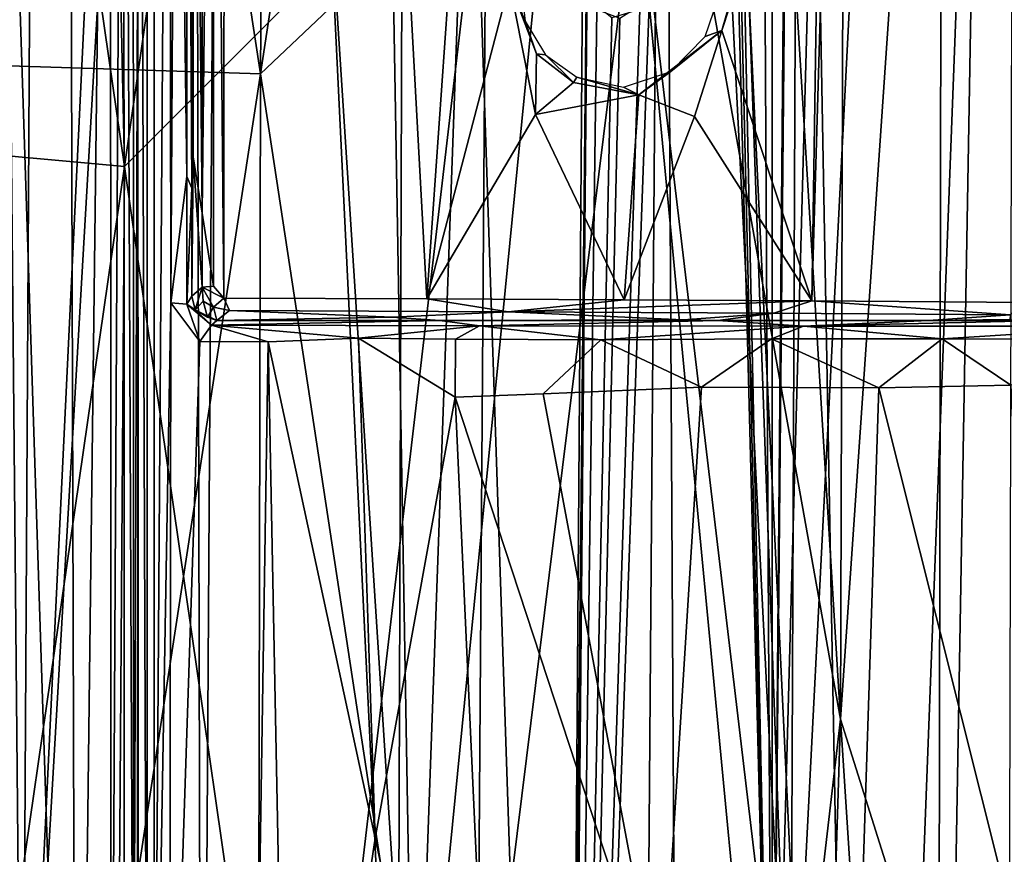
# Model space of a CAD drawing. Header units: millimetres. Extents: x -320 to 320, y -487 to 330.
# Tile 148 of 188: x 105 to 184, y -75 to -7. Entities that reach past the tile are written whole.
import ezdxf

# ---------------------------------------------------------------- set-up
doc = ezdxf.new("R2010")
doc.units = ezdxf.units.MM
doc.layers.add('Layer 01', color=7, linetype='Continuous', true_color=0x000000)
doc.styles.add('Default', font='arial.ttf')
doc.dimstyles.new('Default', dxfattribs={"dimscale": 10, "dimtxt": 2.5, "dimasz": 3, "dimexe": 1, "dimexo": 0.5, "dimgap": 0.8, "dimtad": 1, "dimtoh": 1, "dimzin": 1, "dimdsep": 46, "dimtxsty": 'Default', "dimcen": 2.5, "dimadec": 1, "dimazin": 1, "dimtfac": 1, "dimtdec": 4, "dimtix": 1, "dimtofl": 0, "dimtmove": 1, "dimatfit": 3, "dimfxl": 1, "dimtolj": 1, "dimtzin": 1, "dimarcsym": 0})

# ---------------------------------------------------------------- blocks, each defined once
blk = doc.blocks.new('*D1')
at = {"layer": 'Defpoints', "color": 0}
for p in [(-314.347, -27.146), (314.29, -27.146), (314.29, -476.594)]:
    blk.add_point(p, dxfattribs=at)
at = {"layer": 'Layer 01', "color": 0, "lineweight": -2}
for p, q in [((-314.347, -32.146), (-314.347, -486.594)), ((314.29, -32.146), (314.29, -486.594)), ((-284.347, -476.594), (284.29, -476.594))]:
    blk.add_line(p, q, dxfattribs=at)
at = {"layer": 'Layer 01', "color": 0}
for points in [[(-284.347, -471.594), (-284.347, -481.594), (-314.347, -476.594)], [(284.29, -481.594), (284.29, -471.594), (314.29, -476.594)]]:
    blk.add_solid(points, dxfattribs=at)
at = {"layer": 'Layer 01', "color": 0, "insert": (-0.028, -455.832), "char_height": 25, "attachment_point": 5, "style": 'Default'}
blk.add_mtext('\\A1;628.64', dxfattribs=at)

msp = doc.modelspace()

# ---------------------------------------------------------------- linework, layer by layer
at = {"layer": 'Layer 01'}
for points in [[(92.723, -10.504, 342.754), (87.489, 187.989, 342.34), (107.936, 184.549, 343.996)], [(108.345, 91.25, 344.068), (92.723, -10.504, 342.754), (107.936, 184.549, 343.996)], [(88.164, -206.112, 342.404), (104.829, -111.279, 343.753), (90.944, 180.665, 342.614)], [(90.944, 180.665, 342.614), (104.829, -111.279, 343.753), (106.481, 177.746, 343.9)], [(89.666, 162.123, 330.481), (102.113, 178.64, 331.474), (104.825, -111.281, 331.706)], [(102.113, 178.64, 331.474), (118.573, 174.837, 332.987), (104.825, -111.281, 331.706)], [(106.481, 177.746, 343.9), (104.829, -111.279, 343.753), (121.34, 174.073, 345.319)], [(104.825, -111.281, 331.706), (118.573, 174.837, 332.987), (119.479, -202.491, 333.074)], [(118.573, 174.837, 332.987), (131.789, 170.855, 334.37), (136.542, -103.336, 334.886)], [(119.479, -202.491, 333.074), (118.573, 174.837, 332.987), (136.542, -103.336, 334.886)], [(104.829, -111.279, 343.753), (118.922, -207.657, 345.079), (121.34, 174.073, 345.319)], [(135.173, -111.311, 346.816), (121.34, 174.073, 345.319), (118.922, -207.657, 345.079)], [(135.173, -111.311, 346.816), (136.066, 169.423, 346.898), (121.34, 174.073, 345.319)], [(146.178, 165.238, 336.037), (136.542, -103.336, 334.886), (131.789, 170.855, 334.37)], [(135.173, -111.311, 346.816), (148.434, -201.095, 348.407), (136.066, 169.423, 346.898)], [(136.066, 169.423, 346.898), (148.434, -201.095, 348.407), (150.416, -5.293, 348.643)], [(113.09, -18.999, 394.744), (108.965, 168.147, 394.323), (98.758, 80, 393.413)], [(127.342, 80, 396.249), (108.965, 168.147, 394.323), (113.09, -18.999, 394.744)], [(108.345, 91.25, 344.068), (125.331, 166.614, 345.724), (124.077, -11.5, 345.605)], [(124.077, -11.5, 345.605), (125.331, 166.614, 345.724), (139.715, 91.25, 347.341)], [(146.178, 165.238, 336.037), (150.411, 37.387, 336.548), (136.542, -103.336, 334.886)], [(104.825, -111.281, 331.706), (88.441, -204.73, 330.392), (89.666, 162.123, 330.481)], [(157.632, 154.355, 349.572), (171.655, 159.283, 351.524), (170.973, -63.67, 351.446)], [(185.5, 148.573, 353.622), (170.973, -63.67, 351.446), (171.655, 159.283, 351.524)], [(165.426, -110.064, 338.536), (159.756, 158.262, 337.765), (164.1, 136.001, 338.349)], [(159.756, 158.262, 337.765), (165.426, -110.064, 338.536), (162.329, 20.547, 338.112)], [(170.973, -63.67, 351.446), (156.201, 18.913, 349.404), (157.632, 154.355, 349.572)], [(172.551, 149.586, 339.543), (165.426, -110.064, 338.536), (167.782, 136.894, 338.861)], [(178.262, -192.314, 340.38), (165.426, -110.064, 338.536), (172.551, 149.586, 339.543), (184.016, 139.358, 341.251)], [(140.819, -207.228, 397.825), (158.22, -203.907, 400.125), (156.22, 148.346, 399.847), (142.351, 10.334, 398.033)], [(158.22, -203.907, 400.125), (172.9, -200.819, 402.276), (156.22, 148.346, 399.847)], [(156.22, 148.346, 399.847), (172.9, -200.819, 402.276), (166.637, 140.423, 401.328)], [(170.973, -63.67, 351.446), (185.5, 148.573, 353.622), (186.899, -114.25, 353.852)], [(178.717, -198.687, 352.584), (179.344, 143.856, 352.679), (166.921, -99.266, 350.856)], [(167.903, 136.001, 350.993), (166.921, -99.266, 350.856), (179.344, 143.856, 352.679)], [(195.768, -155.928, 355.282), (179.344, 143.856, 352.679), (178.717, -198.687, 352.584)], [(179.344, 143.856, 352.679), (195.768, -155.928, 355.282), (189.12, 133.941, 354.199)], [(185.093, 119.94, 404.189), (166.637, 140.423, 401.328), (172.9, -200.819, 402.276)], [(178.262, -192.314, 340.38), (184.016, 139.358, 341.251), (195.189, -159.871, 343.032)], [(184.016, 139.358, 341.251), (194.217, 127.542, 342.873), (195.189, -159.871, 343.032)], [(167.782, 136.894, 338.861), (165.426, -110.064, 338.536), (167.54, 134.805, 338.83)], [(162.639, 20.58, 350.261), (166.921, -99.266, 350.856), (167.903, 136.001, 350.993)], [(165.426, -110.064, 338.536), (164.1, 136.001, 338.349), (165.432, 134.049, 338.537)], [(167.54, 134.805, 338.83), (165.426, -110.064, 338.536), (165.432, 134.049, 338.537)], [(185.093, 119.94, 404.189), (172.9, -200.819, 402.276), (184.345, -198.372, 404.078)], [(114.222, 83.493, 323.815), (114.939, 94.82, 303.262), (114.94, -107.416, 303.219)], [(115.495, 95.446, 302.123), (115.495, -107.239, 302.098), (114.94, -107.416, 303.219), (114.939, 94.82, 303.262)], [(116.706, 67.482, 301.817), (115.495, -107.239, 302.098), (115.495, 95.446, 302.123)], [(101.374, 93.953, 326.391), (108.553, 80.931, 327.017), (109.213, -146.624, 327.076)], [(101.374, 93.953, 326.391), (109.213, -146.624, 327.076), (104.621, -150.013, 326.669)], [(124.077, -11.5, 345.605), (92.723, -10.504, 342.754), (108.345, 91.25, 344.068)], [(139.715, 91.25, 347.341), (156.201, 18.913, 349.404), (124.077, -11.5, 345.605)], [(114.226, -137.857, 323.688), (114.166, 4.413, 325.406), (114.222, 83.493, 323.815), (114.94, -107.416, 303.219)], [(113.806, 81.177, 326.491), (113.814, -102.48, 326.47), (113.041, 76.674, 327.137)], [(113.806, 81.177, 326.491), (114.166, 4.413, 325.406), (113.814, -102.48, 326.47)], [(111.976, 79.529, 327.33), (109.213, -146.624, 327.076), (108.553, 80.931, 327.017)], [(84.464, -16.379, 392.268), (113.09, -18.999, 394.744), (98.758, 80, 393.413)], [(142.351, 10.334, 398.033), (127.342, 80, 396.249), (113.09, -18.999, 394.744)], [(111.976, 79.529, 327.33), (112, -116.88, 327.33), (109.213, -146.624, 327.076)], [(113.041, 76.674, 327.137), (112, -116.88, 327.33), (111.976, 79.529, 327.33)], [(113.084, -103.788, 327.115), (112, -116.88, 327.33), (113.041, 76.674, 327.137)], [(113.814, -102.48, 326.47), (113.084, -103.788, 327.115), (113.041, 76.674, 327.137)], [(116.843, -30.004, 301.787), (115.495, -107.239, 302.098), (116.706, 67.482, 301.817)], [(116.843, -30.004, 301.787), (116.706, 67.482, 301.817), (117.286, 45.481, 301.918)], [(171.34, 61.929, 334.301), (191.075, 62.112, 337.28), (186.279, -29.993, 336.53), (168.653, -29.861, 333.932)], [(120.283, 60.655, 328.129), (121.168, 61.663, 328.215), (121.125, -29.647, 328.196)], [(121.125, -29.647, 328.196), (121.168, 61.663, 328.215), (132.538, 61.677, 329.408), (137.543, -29.69, 329.971)], [(137.543, -29.69, 329.971), (132.538, 61.677, 329.408), (141.653, 28.97, 330.453)], [(171.34, 61.929, 334.301), (168.653, -29.861, 333.932), (169.332, 16.31, 334.029)], [(119.375, -22.768, 327.161), (119.373, 60.458, 327.16), (120.283, 60.655, 328.129)], [(120.283, -28.661, 328.129), (119.375, -22.768, 327.161), (120.283, 60.655, 328.129)], [(120.283, -28.661, 328.129), (120.283, 60.655, 328.129), (121.125, -29.647, 328.196)], [(119.375, -22.768, 327.161), (118.645, 51.157, 306.304), (119.373, 60.458, 327.16)], [(118.544, 47.059, 303.39), (118.645, 51.157, 306.304), (118.646, -18.205, 306.29)], [(119.375, -22.768, 327.161), (118.646, -18.205, 306.29), (118.645, 51.157, 306.304)], [(118.16, 43.647, 302.397), (118.544, 47.059, 303.39), (118.534, -20.744, 303.279)], [(118.534, -20.744, 303.279), (118.544, 47.059, 303.39), (118.646, -18.205, 306.29)], [(117.286, 45.481, 301.918), (118.128, -19.794, 302.351), (116.843, -30.004, 301.787)], [(117.286, 45.481, 301.918), (118.16, 43.647, 302.397), (118.128, -19.794, 302.351)], [(118.534, -20.744, 303.279), (118.128, -19.794, 302.351), (118.16, 43.647, 302.397)], [(148.705, -197.732, 336.345), (136.542, -103.336, 334.886), (150.411, 37.387, 336.548)], [(150.411, 37.387, 336.548), (150.483, -3.558, 336.561), (148.705, -197.732, 336.345)], [(141.653, 28.97, 330.453), (144.202, -4.138, 330.76), (137.543, -29.69, 329.971)], [(162.639, 20.58, 350.261), (161.04, 17.091, 350.045), (166.921, -99.266, 350.856)], [(162.329, 20.547, 338.112), (165.426, -110.064, 338.536), (162.128, 17.974, 338.085)], [(124.077, -11.5, 345.605), (156.201, 18.913, 349.404), (139.715, -114.25, 347.341)], [(156.201, 18.913, 349.404), (154.484, -205.49, 349.16), (139.715, -114.25, 347.341)], [(170.973, -63.67, 351.446), (154.484, -205.49, 349.16), (156.201, 18.913, 349.404)], [(155.462, -5.493, 337.189), (162.128, 17.974, 338.085), (165.426, -110.064, 338.536)], [(161.04, 17.091, 350.045), (155.574, -3.659, 349.306), (166.921, -99.266, 350.856)], [(161.371, -8.004, 332.938), (169.332, 16.31, 334.029), (168.653, -29.861, 333.932)], [(167.701, 13.96, 334.889), (169.332, 16.31, 334.029), (161.371, -8.004, 332.938)], [(167.701, 13.96, 334.889), (161.371, -8.004, 332.938), (160.016, -8.477, 333.841)], [(142.351, 10.334, 398.033), (113.09, -18.999, 394.744), (127.342, -117.999, 396.249)], [(127.342, -117.999, 396.249), (140.819, -207.228, 397.825), (142.351, 10.334, 398.033)], [(113.814, -102.48, 326.47), (114.166, 4.413, 325.406), (114.16, -119.035, 325.461)], [(114.166, 4.413, 325.406), (114.226, -137.857, 323.688), (114.16, -119.035, 325.461)], [(145.483, -7.249, 331.759), (144.202, -4.138, 330.76), (145.013, -3.329, 331.697)], [(148.434, -201.095, 348.407), (166.921, -99.266, 350.856), (155.574, -3.659, 349.306)], [(154.739, -6.296, 349.207), (148.434, -201.095, 348.407), (155.574, -3.659, 349.306)], [(150.483, -3.558, 336.561), (151.261, -6.296, 336.661), (148.705, -197.732, 336.345)], [(146.313, -14.779, 331.007), (137.543, -29.69, 329.971), (144.202, -4.138, 330.76)], [(144.202, -4.138, 330.76), (146.399, -9.9, 331.079), (146.313, -14.779, 331.007)], [(145.483, -7.249, 331.759), (146.399, -9.9, 331.079), (144.202, -4.138, 330.76)], [(152.48, -6.966, 348.913), (150.416, -5.293, 348.643), (148.434, -201.095, 348.407)], [(148.705, -197.732, 336.345), (153.14, -7.004, 336.9), (155.462, -5.493, 337.189), (165.426, -110.064, 338.536)], [(154.739, -6.296, 349.207), (152.48, -6.966, 348.913), (148.434, -201.095, 348.407)], [(151.261, -6.296, 336.661), (153.14, -7.004, 336.9), (148.705, -197.732, 336.345)], [(146.399, -9.9, 331.079), (145.483, -7.249, 331.759), (147.113, -9.976, 331.981)], [(154.65, -13.195, 332.059), (157.253, -11.312, 333.441), (161.371, -8.004, 332.938)], [(154.65, -13.195, 332.059), (161.371, -8.004, 332.938), (159.172, -14.957, 332.642)], [(161.371, -8.004, 332.938), (157.253, -11.312, 333.441), (160.016, -8.477, 333.841)], [(159.172, -14.957, 332.642), (161.371, -8.004, 332.938), (168.653, -29.861, 333.932)], [(149.37, -12.196, 331.405), (146.313, -14.779, 331.007), (146.399, -9.9, 331.079)], [(147.113, -9.976, 331.981), (149.37, -12.196, 331.405), (146.399, -9.9, 331.079)], [(147.113, -9.976, 331.981), (149.654, -11.773, 332.338), (149.37, -12.196, 331.405)], [(92.723, -10.504, 342.754), (124.077, -11.5, 345.605), (108.345, -114.25, 344.068)], [(92.723, -10.504, 342.754), (108.345, -114.25, 344.068), (104.116, -213.333, 343.679)], [(124.077, -11.5, 345.605), (123.689, -211.242, 345.544), (108.345, -114.25, 344.068)], [(139.715, -114.25, 347.341), (123.689, -211.242, 345.544), (124.077, -11.5, 345.605)], [(154.65, -13.195, 332.059), (149.37, -12.196, 331.405), (149.654, -11.773, 332.338)], [(154.65, -13.195, 332.059), (149.654, -11.773, 332.338), (153.428, -12.581, 332.88)], [(153.428, -12.581, 332.88), (157.253, -11.312, 333.441), (154.65, -13.195, 332.059)], [(149.37, -12.196, 331.405), (154.65, -13.195, 332.059), (146.313, -14.779, 331.007)], [(153.482, -29.783, 331.899), (146.313, -14.779, 331.007), (154.65, -13.195, 332.059)], [(154.65, -13.195, 332.059), (159.172, -14.957, 332.642), (153.482, -29.783, 331.899)], [(146.313, -14.779, 331.007), (153.482, -29.783, 331.899), (137.543, -29.69, 329.971)], [(153.482, -29.783, 331.899), (159.172, -14.957, 332.642), (168.653, -29.861, 333.932)], [(113.09, -18.999, 394.744), (84.464, -16.379, 392.268), (98.758, -117.999, 393.413)], [(118.534, -20.744, 303.279), (118.646, -18.205, 306.29), (118.544, -29.469, 303.291)], [(118.544, -29.469, 303.291), (118.646, -18.205, 306.29), (119.374, -28.75, 327.196)], [(119.374, -28.75, 327.196), (118.646, -18.205, 306.29), (119.375, -22.768, 327.161)], [(98.758, -117.999, 393.413), (111.743, -211.211, 394.598), (113.09, -18.999, 394.744)], [(113.09, -18.999, 394.744), (111.743, -211.211, 394.598), (127.342, -117.999, 396.249)], [(116.843, -30.004, 301.787), (118.128, -19.794, 302.351), (118.13, -30.131, 302.302)], [(118.128, -19.794, 302.351), (118.534, -20.744, 303.279), (118.13, -30.131, 302.302)], [(118.534, -20.744, 303.279), (118.544, -29.469, 303.291), (118.13, -30.131, 302.302)], [(120.283, -28.661, 328.129), (119.374, -28.75, 327.196), (119.375, -22.768, 327.161)], [(118.809, -30.583, 303.523), (118.544, -29.469, 303.291), (119.374, -28.75, 327.196)], [(119.374, -28.75, 327.196), (119.445, -29.881, 321.495), (118.809, -30.583, 303.523)], [(121.125, -29.647, 328.196), (119.374, -28.75, 327.196), (120.283, -28.661, 328.129)], [(119.374, -28.75, 327.196), (120.281, -30.355, 327.258), (119.445, -29.881, 321.495)], [(120.281, -30.355, 327.258), (119.374, -28.75, 327.196), (121.125, -29.647, 328.196)], [(115.495, -107.239, 302.098), (116.843, -30.004, 301.787), (116.73, -107.003, 301.775)], [(119.182, -33.128, 302.225), (116.73, -107.003, 301.775), (116.843, -30.004, 301.787)], [(119.182, -33.128, 302.225), (116.843, -30.004, 301.787), (118.13, -30.131, 302.302)], [(118.809, -30.583, 303.523), (118.13, -30.131, 302.302), (118.544, -29.469, 303.291)], [(118.13, -30.131, 302.302), (118.809, -30.583, 303.523), (120.13, -31.823, 302.721)], [(118.13, -30.131, 302.302), (120.13, -31.823, 302.721), (119.182, -33.128, 302.225)], [(119.445, -29.881, 321.495), (119.806, -31.16, 307.18), (118.809, -30.583, 303.523)], [(119.445, -29.881, 321.495), (120.281, -30.355, 327.258), (119.806, -31.16, 307.18)], [(121.125, -29.647, 328.196), (121.588, -30.64, 327.276), (120.281, -30.355, 327.258)], [(144.097, -30.729, 329.737), (121.588, -30.64, 327.276), (121.125, -29.647, 328.196), (137.543, -29.69, 329.971)], [(137.543, -29.69, 329.971), (153.482, -29.783, 331.899), (144.097, -30.729, 329.737)], [(153.482, -29.783, 331.899), (168.653, -29.861, 333.932), (144.097, -30.729, 329.737)], [(165.56, -30.853, 332.524), (144.097, -30.729, 329.737), (168.653, -29.861, 333.932)], [(184.675, -30.983, 335.263), (165.56, -30.853, 332.524), (168.653, -29.861, 333.932)], [(184.675, -30.983, 335.263), (168.653, -29.861, 333.932), (186.279, -29.993, 336.53)], [(120.13, -31.823, 302.721), (118.809, -30.583, 303.523), (120.56, -31.448, 304.033)], [(118.809, -30.583, 303.523), (119.806, -31.16, 307.18), (120.56, -31.448, 304.033)], [(120.281, -30.355, 327.258), (120.56, -31.448, 304.033), (119.806, -31.16, 307.18)], [(121.588, -30.64, 327.276), (120.56, -31.448, 304.033), (120.281, -30.355, 327.258)], [(120.56, -31.448, 304.033), (121.588, -30.64, 327.276), (134.718, -31.184, 314.476)], [(121.588, -30.64, 327.276), (144.097, -30.729, 329.737), (134.718, -31.184, 314.476)], [(158.249, -31.377, 315.143), (138.579, -31.449, 307.788), (134.718, -31.184, 314.476), (144.097, -30.729, 329.737)], [(165.56, -30.853, 332.524), (158.249, -31.377, 315.143), (144.097, -30.729, 329.737)], [(158.249, -31.377, 315.143), (165.56, -30.853, 332.524), (161.052, -31.443, 314.041)], [(161.052, -31.443, 314.041), (165.56, -30.853, 332.524), (184.675, -30.983, 335.263), (178.064, -31.451, 319.691)], [(184.675, -30.983, 335.263), (184.648, -31.358, 324.719), (178.064, -31.451, 319.691)], [(124.712, -33.164, 303.267), (119.182, -33.128, 302.225), (120.13, -31.823, 302.721)], [(138.579, -31.449, 307.788), (120.13, -31.823, 302.721), (120.56, -31.448, 304.033)], [(141.794, -31.882, 307.572), (120.13, -31.823, 302.721), (138.579, -31.449, 307.788)], [(132.015, -32.864, 304.815), (120.13, -31.823, 302.721), (141.794, -31.882, 307.572)], [(120.13, -31.823, 302.721), (132.015, -32.864, 304.815), (124.712, -33.164, 303.267)], [(120.56, -31.448, 304.033), (134.718, -31.184, 314.476), (138.579, -31.449, 307.788)], [(138.579, -31.449, 307.788), (158.249, -31.377, 315.143), (161.052, -31.443, 314.041)], [(161.052, -31.443, 314.041), (141.794, -31.882, 307.572), (138.579, -31.449, 307.788)], [(161.052, -31.443, 314.041), (167.958, -31.902, 315.088), (141.794, -31.882, 307.572)], [(178.064, -31.451, 319.691), (167.958, -31.902, 315.088), (161.052, -31.443, 314.041)], [(178.064, -31.451, 319.691), (187.721, -31.445, 323.253), (167.958, -31.902, 315.088)], [(187.721, -31.445, 323.253), (195.509, -31.907, 325.27), (167.958, -31.902, 315.088)], [(178.064, -31.451, 319.691), (184.648, -31.358, 324.719), (187.721, -31.445, 323.253)], [(139.854, -32.952, 306.663), (132.015, -32.864, 304.815), (141.794, -31.882, 307.572)], [(151.582, -32.994, 309.729), (139.854, -32.952, 306.663), (141.794, -31.882, 307.572)], [(167.958, -31.902, 315.088), (151.582, -32.994, 309.729), (141.794, -31.882, 307.572)], [(167.958, -31.902, 315.088), (165.383, -32.921, 313.921), (151.582, -32.994, 309.729)], [(167.958, -31.902, 315.088), (179.188, -32.926, 318.598), (165.383, -32.921, 313.921)], [(195.509, -31.907, 325.27), (179.188, -32.926, 318.598), (167.958, -31.902, 315.088)], [(179.188, -32.926, 318.598), (195.509, -31.907, 325.27), (194.766, -32.945, 324.565)], [(123.216, -128.059, 302.916), (116.73, -107.003, 301.775), (119.182, -33.128, 302.225), (124.712, -33.164, 303.267)], [(126.414, -119.998, 303.534), (123.216, -128.059, 302.916), (124.712, -33.164, 303.267)], [(133.351, -73.289, 305.048), (124.712, -33.164, 303.267), (132.015, -32.864, 304.815)], [(124.712, -33.164, 303.267), (133.351, -73.289, 305.048), (126.414, -119.998, 303.534)], [(132.015, -32.864, 304.815), (139.819, -37.635, 306.634), (133.351, -73.289, 305.048)], [(132.015, -32.864, 304.815), (139.854, -32.952, 306.663), (139.819, -37.635, 306.634)], [(139.819, -37.635, 306.634), (139.854, -32.952, 306.663), (151.582, -32.994, 309.729), (146.928, -37.37, 308.465)], [(146.928, -37.37, 308.465), (151.582, -32.994, 309.729), (159.721, -36.83, 312.106)], [(151.582, -32.994, 309.729), (165.383, -32.921, 313.921), (159.721, -36.83, 312.106)], [(159.721, -36.83, 312.106), (165.383, -32.921, 313.921), (174.059, -36.886, 316.755)], [(174.059, -36.886, 316.755), (165.383, -32.921, 313.921), (179.188, -32.926, 318.598)], [(179.188, -32.926, 318.598), (184.737, -36.66, 320.618), (174.059, -36.886, 316.755)], [(184.737, -36.66, 320.618), (179.188, -32.926, 318.598), (194.766, -32.945, 324.565)], [(139.819, -37.635, 306.634), (146.928, -37.37, 308.465), (156.507, -88.46, 310.92)], [(146.928, -37.37, 308.465), (159.721, -36.83, 312.106), (156.507, -88.46, 310.92)], [(172.245, -92.382, 315.75), (156.507, -88.46, 310.92), (159.721, -36.83, 312.106), (174.059, -36.886, 316.755)], [(187.264, -89.476, 321.031), (172.245, -92.382, 315.75), (174.059, -36.886, 316.755)], [(174.059, -36.886, 316.755), (184.737, -36.66, 320.618), (187.264, -89.476, 321.031)], [(139.819, -37.635, 306.634), (143.602, -119.999, 307.362), (133.351, -73.289, 305.048)], [(139.819, -37.635, 306.634), (156.507, -88.46, 310.92), (143.602, -119.999, 307.362)], [(154.484, -205.49, 349.16), (170.973, -63.67, 351.446), (166.559, -202.742, 350.801)], [(179.856, -201.407, 352.747), (166.559, -202.742, 350.801), (170.973, -63.67, 351.446)], [(170.973, -63.67, 351.446), (186.899, -114.25, 353.852), (179.856, -201.407, 352.747)], [(126.414, -119.998, 303.534), (133.351, -73.289, 305.048), (143.602, -119.999, 307.362)]]:
    msp.add_3dface(points, dxfattribs=at)

# ---------------------------------------------------------------- dimensions: what is measured, and where the dimension line sits
dim = msp.add_linear_dim(base=(314.29, -476.594), p1=(-314.347, -27.146), p2=(314.29, -27.146), dimstyle='Default', override={"dimscale": 10, "dimtxt": 2.5, "dimasz": 3, "dimexe": 1, "dimexo": 0.5, "dimgap": 0.8, "dimtad": 1, "dimtih": 0, "dimtoh": 0, "dimdec": 2, "dimlfac": 1, "dimzin": 1, "dimtxsty": 'Default', "dimsah": 0, "dimcen": 2.5, "dimadec": 1, "dimazin": 1, "dimtix": 0, "dimtmove": 0, "dimtzin": 1}, dxfattribs=at)
dim.commit()
dim.dimension.update_dxf_attribs({"geometry": '*D1', "text_midpoint": (-0.028, -455.832)})

doc.saveas('drawing.dxf')
